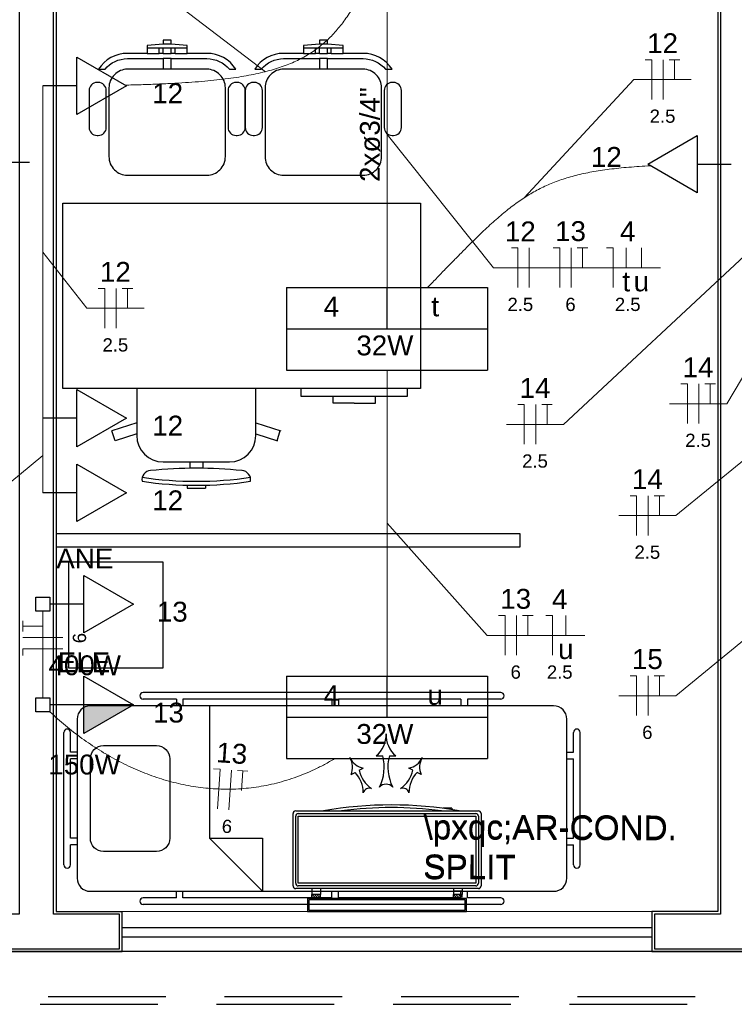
# Model space of a CAD drawing. Header units: feet. Extents: x -18 to 1038, y -110 to 48.
# Tile 60 of 199: x 19.71 to 22.4, y -7.83 to -4.11. Entities that reach past the tile are written whole.
import ezdxf

# ---------------------------------------------------------------- set-up
doc = ezdxf.new("R2010")
doc.units = ezdxf.units.FT
doc.header["$MEASUREMENT"] = 0
doc.linetypes.add('HIDDEN', pattern=[0.9525, 0.635, -0.3175])
for name, color, linetype, lineweight in [('02', 2, 'Continuous', 20), ('EL-Condutos', 4, 'Continuous', 5), ('EL-Fios (Fase 1)', 7, 'Continuous', 5), ('EL-Fios (Fase 3)', 7, 'Continuous', 5), ('EL-Fios (Neutro)', 7, 'Continuous', 5), ('EL-Fios (Retorno)', 7, 'Continuous', 5), ('EL-Fios (Terra)', 7, 'Continuous', 5), ('EL-Textos conduto', 7, 'Continuous', 5), ('EL-Textos fios', 7, 'Continuous', 5), ('Textos', 7, 'Continuous', 5)]:
    doc.layers.add(name, color=color, linetype=linetype, lineweight=lineweight)
for name, color, linetype in [('100_IMPIANTI', 251, 'Continuous'), ('Arq-parede-alta', 5, 'Continuous'), ('JANELA', 3, 'Continuous'), ('MOBILARIO', 8, 'Continuous'), ('P-SIMBOL', 5, 'Continuous'), ('parede', 5, 'Continuous'), ('porta', 3, 'Continuous'), ('PROJEÇÃO', 6, 'HIDDEN')]:
    doc.layers.add(name, color=color, linetype=linetype)
doc.styles.add('Arial', font='arial.ttf')

msp = doc.modelspace()

# ---------------------------------------------------------------- hatches: boundary and pattern name
at = {"layer": 'P-SIMBOL', "linetype": 'Continuous'}
msp.add_hatch(color=256, dxfattribs=at).paths.add_polyline_path([(19.9474, -6.6991), (20.1349, -6.6991), (19.9474, -6.8074)])

# ---------------------------------------------------------------- linework, layer by layer
at = {"layer": '02', "color": 251}
for p, q in [((20.0928, -7.4795), (22.0928, -7.4795)), ((22.0928, -7.6295), (20.0928, -7.6295))]:
    msp.add_line(p, q, dxfattribs=at)
at = {"layer": '100_IMPIANTI'}
for p, q in [((21.0517, -6.8917), (21.0767, -6.8917)), ((21.1017, -6.8917), (21.1267, -6.8917)), ((20.9877, -6.9459), (21.0032, -6.9377)), ((21.1906, -6.9459), (21.1751, -6.9377)), ((20.9568, -6.9623), (20.9723, -6.9541)), ((21.2215, -6.9623), (21.2061, -6.9541)), ((20.7478, -7.099), (21.4378, -7.099)), ((21.3049, -7.089), (21.3049, -7.0898)), ((21.3374, -7.089), (21.3049, -7.089)), ((21.3374, -7.089), (21.3374, -7.0944)), ((20.7378, -7.3825), (20.7378, -7.109)), ((20.7478, -7.3725), (20.7478, -7.119)), ((20.7578, -7.109), (21.4278, -7.109)), ((20.7578, -7.3725), (20.7578, -7.119)), ((20.7578, -7.119), (21.4278, -7.119)), ((21.4278, -7.119), (21.4278, -7.3725)), ((21.4378, -7.119), (21.4378, -7.3725)), ((21.4478, -7.109), (21.4478, -7.3825)), ((21.4378, -7.3925), (20.7478, -7.3925)), ((21.4278, -7.3725), (20.7578, -7.3725)), ((21.4278, -7.3825), (20.7578, -7.3825)), ((20.8091, -7.3925), (20.8091, -7.4025)), ((20.8416, -7.3925), (20.8416, -7.4025)), ((21.344, -7.3925), (21.344, -7.4025)), ((21.3765, -7.3925), (21.3765, -7.4025)), ((21.3928, -7.4295), (20.7928, -7.4295)), ((20.7928, -7.4295), (20.7928, -7.4795)), ((20.8091, -7.4025), (20.8416, -7.4025)), ((20.8091, -7.4025), (20.8091, -7.4145)), ((20.8091, -7.4245), (20.8091, -7.4145)), ((20.8416, -7.4145), (20.8091, -7.4145)), ((20.8091, -7.4228), (20.8108, -7.4245)), ((20.8096, -7.4145), (20.8196, -7.4245)), ((20.8184, -7.4145), (20.8284, -7.4245)), ((20.8273, -7.4145), (20.8373, -7.4245)), ((20.8361, -7.4145), (20.8416, -7.42)), ((20.8416, -7.4025), (20.8416, -7.4145)), ((20.8416, -7.4245), (20.8416, -7.4145)), ((21.3765, -7.4025), (21.344, -7.4025)), ((21.344, -7.4025), (21.344, -7.4145)), ((21.344, -7.4245), (21.344, -7.4145)), ((21.3765, -7.4145), (21.344, -7.4145)), ((21.344, -7.4228), (21.3456, -7.4245)), ((21.3445, -7.4145), (21.3545, -7.4245)), ((21.3533, -7.4145), (21.3633, -7.4245)), ((21.3622, -7.4145), (21.3722, -7.4245)), ((21.371, -7.4145), (21.3765, -7.42)), ((21.3765, -7.4025), (21.3765, -7.4145)), ((21.3765, -7.4245), (21.3765, -7.4145)), ((21.3928, -7.4795), (21.3928, -7.4295)), ((21.3878, -7.4345), (20.7978, -7.4345)), ((20.7978, -7.4345), (20.7978, -7.4745)), ((21.3878, -7.4745), (21.3878, -7.4345)), ((20.7928, -7.4795), (21.3928, -7.4795)), ((20.7978, -7.4745), (21.3878, -7.4745))]:
    msp.add_line(p, q, dxfattribs=at)
for centre, radius, start, end in [((20.9863, -6.8121), 0.103, 309.417, 2.3059), ((21.192, -6.8121), 0.103, 177.6941, 230.583), ((21.0176, -6.8671), 0.0721, 205.6234, 258.5123), ((20.8903, -6.9345), 0.0721, 337.3464, 30.2352), ((20.9177, -6.9344), 0.1646, 332.8515, 15.0342), ((21.2606, -6.9344), 0.1646, 164.9658, 207.1485), ((21.1608, -6.8671), 0.0721, 281.4877, 334.3766), ((21.288, -6.9345), 0.0721, 149.7648, 202.6536), ((21.1, -6.9202), 0.1152, 192.8952, 235.0778), ((21.0783, -6.9202), 0.1152, 304.9222, 347.1048), ((20.888, -7.0326), 0.1152, 0.7809, 42.9635), ((21.2904, -7.0326), 0.1152, 137.0365, 179.2191), ((21.0262, -7.0372), 0.0239, 70.8005, 165.0581), ((21.0892, -7.0327), 0.0341, 42.8712, 137.1288), ((21.1521, -7.0372), 0.0239, 14.9419, 109.1995), ((20.7478, -7.109), 0.01, 90, 180), ((21.1092, -8.5746), 1.4977, 80.1568, 99.8432), ((21.1092, -8.5746), 1.4877, 82.7035, 97.2965), ((21.4378, -7.109), 0.01, 360, 90), ((20.7578, -7.119), 0.01, 90, 180), ((21.4278, -7.119), 0.01, 0, 90), ((20.7478, -7.3825), 0.01, 180, 270), ((20.7578, -7.3725), 0.01, 180, 270), ((21.4278, -7.3725), 0.01, 270, 0), ((21.4378, -7.3825), 0.01, 270, 0)]:
    msp.add_arc(centre, radius, start, end, dxfattribs=at)
at = {"layer": 'Arq-parede-alta', "color": 251, "ltscale": 0.03}
for points in [[(19.8428, -3.0794), (19.8428, -7.4795), (20.0928, -7.4795)], [(22.3428, -3.0794), (22.3428, -7.4795)], [(19.4428, -7.4795), (19.4428, -7.6295), (20.0928, -7.6295), (20.0928, -7.4795)]]:
    msp.add_lwpolyline(points, dxfattribs=at)
at = {"layer": 'Defpoints', "color": 251}
msp.add_lwpolyline([(-2.6872, 18.1708), (10.8428, 18.1708), (10.8428, 6.7706), (4.9128, 6.7706), (4.9128, 3.7706), (28.8428, 3.7706), (28.8426, -7.6295), (-2.6872, -7.6295), (-2.6872, 3.7706), (2.6128, 3.7706), (2.6128, 6.7706), (-2.6872, 6.7706)], close=True, dxfattribs=at)
at = {"layer": 'EL-Condutos', "linetype": 'Continuous'}
for points in [[(20.1022, -4.3594), (20.1642, -4.3578), (20.223, -4.3557), (20.2786, -4.3532), (20.3311, -4.3501), (20.3807, -4.3465), (20.4275, -4.3423), (20.4716, -4.3375), (20.5131, -4.332), (20.5522, -4.3258), (20.589, -4.3188), (20.6235, -4.3111), (20.656, -4.3026), (20.6864, -4.2932), (20.7151, -4.283), (20.742, -4.2718), (20.7672, -4.2597), (20.791, -4.2466), (20.8134, -4.2324), (20.8345, -4.2172), (20.8545, -4.2009), (20.8735, -4.1834), (20.8916, -4.1648), (20.9089, -4.1449), (20.9256, -4.1238), (20.9417, -4.1014), (20.9574, -4.0777), (20.9728, -4.0527), (20.988, -4.0262), (21.0031, -3.9983), (21.0183, -3.9689)], [(21.0928, -3.9691), (21.0928, -4.021), (21.0928, -4.07), (21.0928, -4.1165), (21.0928, -4.1607), (21.0928, -4.2026), (21.0928, -4.2426), (21.0928, -4.2808), (21.0928, -4.3174), (21.0928, -4.3527), (21.0928, -4.3867), (21.0928, -4.4198), (21.0928, -4.452), (21.0928, -4.4837), (21.0928, -4.515), (21.0928, -4.5461), (21.0928, -4.5771), (21.0928, -4.6084), (21.0928, -4.6401), (21.0928, -4.6723), (21.0928, -4.7054), (21.0928, -4.7394), (21.0928, -4.7747), (21.0928, -4.8113), (21.0928, -4.8495), (21.0928, -4.8895), (21.0928, -4.9314), (21.0928, -4.9756), (21.0928, -5.0221), (21.0928, -5.0712), (21.0928, -5.123)], [(19.7928, -4.3623), (19.7928, -4.423), (19.7928, -4.4798), (19.7928, -4.5329), (19.7928, -4.5827), (19.7928, -4.6295), (19.7928, -4.6735), (19.7928, -4.7149), (19.7928, -4.7541), (19.7928, -4.7914), (19.7928, -4.827), (19.7928, -4.8612), (19.7928, -4.8943), (19.7928, -4.9265), (19.7928, -4.9582), (19.7928, -4.9897), (19.7928, -5.0211), (19.7928, -5.0528), (19.7928, -5.085), (19.7928, -5.1181), (19.7928, -5.1523), (19.7928, -5.1879), (19.7928, -5.2252), (19.7928, -5.2644), (19.7928, -5.3059), (19.7928, -5.3498), (19.7928, -5.3966), (19.7928, -5.4464), (19.7928, -5.4996), (19.7928, -5.5564), (19.7928, -5.617)], [(21.2457, -5.1238), (21.2783, -5.0902), (21.3093, -5.0582), (21.3389, -5.0278), (21.3671, -4.999), (21.3942, -4.9717), (21.4202, -4.9458), (21.4453, -4.9214), (21.4696, -4.8983), (21.4933, -4.8767), (21.5166, -4.8563), (21.5394, -4.8372), (21.5621, -4.8194), (21.5846, -4.8027), (21.6072, -4.7872), (21.63, -4.7729), (21.6531, -4.7595), (21.6767, -4.7473), (21.7009, -4.736), (21.7259, -4.7257), (21.7517, -4.7163), (21.7785, -4.7078), (21.8064, -4.7001), (21.8357, -4.6932), (21.8663, -4.6871), (21.8986, -4.6817), (21.9325, -4.677), (21.9682, -4.6729), (22.006, -4.6694), (22.0458, -4.6665), (22.0878, -4.6641)], [(21.0928, -6.5897), (21.0928, -6.5379), (21.0928, -6.4888), (21.0928, -6.4423), (21.0928, -6.3981), (21.0928, -6.3562), (21.0928, -6.3162), (21.0928, -6.278), (21.0928, -6.2414), (21.0928, -6.2061), (21.0928, -6.1721), (21.0928, -6.139), (21.0928, -6.1068), (21.0928, -6.0751), (21.0928, -6.0438), (21.0928, -6.0128), (21.0928, -5.9817), (21.0928, -5.9504), (21.0928, -5.9187), (21.0928, -5.8865), (21.0928, -5.8534), (21.0928, -5.8194), (21.0928, -5.7841), (21.0928, -5.7475), (21.0928, -5.7093), (21.0928, -5.6693), (21.0928, -5.6274), (21.0928, -5.5832), (21.0928, -5.5367), (21.0928, -5.4877), (21.0928, -5.4358)], [(19.7928, -5.617), (19.7928, -5.6307), (19.7928, -5.6435), (19.7928, -5.6554), (19.7928, -5.6666), (19.7928, -5.6771), (19.7928, -5.687), (19.7928, -5.6963), (19.7928, -5.7051), (19.7928, -5.7135), (19.7928, -5.7215), (19.7928, -5.7292), (19.7928, -5.7366), (19.7928, -5.7439), (19.7928, -5.751), (19.7928, -5.758), (19.7928, -5.7651), (19.7928, -5.7722), (19.7928, -5.7795), (19.7928, -5.7869), (19.7928, -5.7946), (19.7928, -5.8026), (19.7928, -5.811), (19.7928, -5.8198), (19.7928, -5.8291), (19.7928, -5.839), (19.7928, -5.8495), (19.7928, -5.8607), (19.7928, -5.8726), (19.7928, -5.8854), (19.7928, -5.899)], [(19.7928, -6.3451), (19.7928, -6.3602), (19.7928, -6.3744), (19.7928, -6.3879), (19.7928, -6.4006), (19.7928, -6.4126), (19.7928, -6.424), (19.7928, -6.4348), (19.7928, -6.4451), (19.7928, -6.455), (19.7928, -6.4646), (19.7928, -6.4738), (19.7928, -6.4828), (19.7928, -6.4915), (19.7928, -6.5002), (19.7928, -6.5088), (19.7928, -6.5174), (19.7928, -6.5261), (19.7928, -6.5348), (19.7928, -6.5438), (19.7928, -6.553), (19.7928, -6.5626), (19.7928, -6.5725), (19.7928, -6.5828), (19.7928, -6.5936), (19.7928, -6.605), (19.7928, -6.617), (19.7928, -6.6297), (19.7928, -6.6432), (19.7928, -6.6574), (19.7928, -6.6725)], [(20.8949, -6.9024), (20.8571, -6.9238), (20.8191, -6.9428), (20.781, -6.9596), (20.7427, -6.9741), (20.7044, -6.9864), (20.666, -6.9966), (20.6276, -7.0047), (20.5892, -7.0108), (20.5508, -7.0149), (20.5126, -7.017), (20.4745, -7.0172), (20.4365, -7.0156), (20.3987, -7.0122), (20.3611, -7.007), (20.3238, -7.0001), (20.2868, -6.9916), (20.2502, -6.9815), (20.2139, -6.9697), (20.1779, -6.9565), (20.1425, -6.9418), (20.1075, -6.9257), (20.073, -6.9082), (20.039, -6.8894), (20.0056, -6.8693), (19.9728, -6.848), (19.9407, -6.8255), (19.9092, -6.8019), (19.8785, -6.7772), (19.8484, -6.7515), (19.8192, -6.7248)]]:
    msp.add_spline(points, degree=3, dxfattribs=at)
at = {"layer": 'EL-Fios (Fase 1)'}
for p, q in [((22.136, -4.4134), (22.136, -4.2634)), ((21.6303, -5.1239), (21.6303, -4.9739)), ((20.0693, -5.2768), (20.0693, -5.1268)), ((22.2702, -5.637), (22.2702, -5.487)), ((21.6543, -5.7152), (21.6543, -5.5652)), ((22.0786, -6.0593), (22.0786, -5.9093))]:
    msp.add_line(p, q, dxfattribs=at)
at = {"layer": 'EL-Fios (Fase 3)'}
for p, q in [((21.7884, -5.1239), (21.7884, -4.9739)), ((21.5814, -6.512), (21.5814, -6.362)), ((19.8678, -6.4445), (19.7178, -6.4445)), ((22.0786, -6.7395), (22.0786, -6.5895)), ((20.495, -7.0947), (20.505, -6.945))]:
    msp.add_line(p, q, dxfattribs=at)
at = {"layer": 'EL-Fios (Neutro)'}
for p, q in [((22.0682, -4.2634), (22.0932, -4.2634)), ((22.0932, -4.4134), (22.0932, -4.2634)), ((21.5625, -4.9739), (21.5875, -4.9739)), ((21.5875, -5.1239), (21.5875, -4.9739)), ((21.7205, -4.9739), (21.7455, -4.9739)), ((21.7455, -5.1239), (21.7455, -4.9739)), ((21.9214, -4.9739), (21.9464, -4.9739)), ((21.9464, -5.1239), (21.9464, -4.9739)), ((20.0014, -5.1268), (20.0264, -5.1268)), ((20.0264, -5.2768), (20.0264, -5.1268)), ((22.2024, -5.487), (22.2274, -5.487)), ((22.2274, -5.637), (22.2274, -5.487)), ((21.5864, -5.5652), (21.6114, -5.5652)), ((21.6114, -5.7152), (21.6114, -5.5652)), ((22.0107, -5.9093), (22.0357, -5.9093)), ((22.0357, -6.0593), (22.0357, -5.9093)), ((21.5135, -6.362), (21.5385, -6.362)), ((21.5385, -6.512), (21.5385, -6.362)), ((21.693, -6.362), (21.718, -6.362)), ((21.718, -6.512), (21.718, -6.362)), ((19.8678, -6.4874), (19.7178, -6.4874)), ((19.7178, -6.5124), (19.7178, -6.4874)), ((22.0107, -6.5895), (22.0357, -6.5895)), ((22.0357, -6.7395), (22.0357, -6.5895)), ((20.4373, -6.9405), (20.4622, -6.9422)), ((20.4522, -7.0918), (20.4622, -6.9422))]:
    msp.add_line(p, q, dxfattribs=at)
at = {"layer": 'EL-Fios (Retorno)'}
for p, q in [((21.9964, -5.0489), (21.9964, -4.9739)), ((22.0535, -5.0489), (22.0535, -4.9739)), ((21.768, -6.437), (21.768, -6.362))]:
    msp.add_line(p, q, dxfattribs=at)
at = {"layer": 'EL-Fios (Terra)'}
for points in [[(22.1789, -4.3384), (22.1789, -4.2634), (22.1589, -4.2634), (22.1989, -4.2634)], [(21.8312, -5.0489), (21.8312, -4.9739), (21.8112, -4.9739), (21.8512, -4.9739)], [(20.1121, -5.2018), (20.1121, -5.1268), (20.0921, -5.1268), (20.1321, -5.1268)], [(22.3131, -5.562), (22.3131, -5.487), (22.2931, -5.487), (22.3331, -5.487)], [(21.6972, -5.6402), (21.6972, -5.5652), (21.6772, -5.5652), (21.7172, -5.5652)], [(22.1214, -5.9843), (22.1214, -5.9093), (22.1014, -5.9093), (22.1414, -5.9093)], [(19.7928, -6.4017), (19.7178, -6.4017), (19.7178, -6.4217), (19.7178, -6.3817)], [(21.6242, -6.437), (21.6242, -6.362), (21.6042, -6.362), (21.6442, -6.362)], [(22.1214, -6.6645), (22.1214, -6.5895), (22.1014, -6.5895), (22.1414, -6.5895)], [(20.5428, -7.0227), (20.5478, -6.9479), (20.5278, -6.9466), (20.5677, -6.9492)]]:
    msp.add_lwpolyline(points, dxfattribs=at)
at = {"layer": 'EL-Textos fios'}
for p, q in [((20.6334, -4.3087), (20.0963, -3.8989)), ((21.6107, -4.7849), (22.0253, -4.3384)), ((22.0253, -4.3384), (22.2417, -4.3384)), ((21.0928, -4.5461), (21.4953, -5.0489)), ((19.7928, -4.9897), (19.9585, -5.2018)), ((22.4428, -5.0038), (21.76, -5.6402)), ((21.4953, -5.0489), (22.1255, -5.0489)), ((22.6904, -5.0323), (22.376, -5.562)), ((19.9585, -5.2018), (20.175, -5.2018)), ((22.1595, -5.562), (22.376, -5.562)), ((21.5436, -5.6402), (21.76, -5.6402)), ((19.7928, -5.758), (19.5343, -5.9702)), ((22.4428, -5.7722), (22.1843, -5.9843)), ((21.9679, -5.9843), (22.1843, -5.9843)), ((21.0928, -6.0128), (21.4707, -6.437)), ((21.4707, -6.437), (21.84, -6.437)), ((22.4428, -6.4524), (22.1843, -6.6645)), ((21.9679, -6.6645), (22.1843, -6.6645))]:
    msp.add_line(p, q, dxfattribs=at)
at = {"layer": 'JANELA', "color": 251}
for points in [[(19.8328, -3.0694), (21.4328, -3.0694), (21.4328, -2.9394), (19.6028, -2.9394), (19.6028, -3.0694), (19.7028, -3.0694), (19.7028, -7.4895), (19.4528, -7.4895), (19.4528, -7.6195), (20.0828, -7.6195), (20.0828, -7.4895), (19.8328, -7.4895)], [(22.4828, -3.0694), (24.0828, -3.0694), (24.0828, -2.9394), (22.2528, -2.9394), (22.2528, -3.0694), (22.3528, -3.0694), (22.3528, -7.4895), (22.1028, -7.4895), (22.1028, -7.6195), (22.7328, -7.6195), (22.7328, -7.4895), (22.4828, -7.4895)]]:
    msp.add_lwpolyline(points, close=True, dxfattribs=at)
at = {"layer": 'MOBILARIO', "color": 251}
for p, q in [((20.2324, -4.2395), (20.2324, -4.2195)), ((20.2774, -4.2045), (20.2474, -4.2045)), ((20.2474, -4.2395), (20.2474, -4.2195)), ((20.2774, -4.2395), (20.2774, -4.2195)), ((20.2924, -4.2195), (20.2774, -4.2195)), ((20.2924, -4.2395), (20.2924, -4.2195)), ((20.8224, -4.2395), (20.8224, -4.2195)), ((20.8674, -4.2045), (20.8374, -4.2045)), ((20.8374, -4.2395), (20.8374, -4.2195)), ((20.8674, -4.2395), (20.8674, -4.2195)), ((20.8824, -4.2195), (20.8674, -4.2195)), ((20.8824, -4.2395), (20.8824, -4.2195)), ((20.2474, -4.2395), (20.2324, -4.2395)), ((20.2924, -4.2395), (20.2774, -4.2395)), ((20.8374, -4.2395), (20.8224, -4.2395)), ((20.8824, -4.2395), (20.8674, -4.2395)), ((20.1474, -5.5051), (20.1474, -5.6818)), ((20.5974, -5.6818), (20.5974, -5.5051)), ((20.7688, -5.5351), (20.7688, -5.5051)), ((21.1688, -5.5351), (20.7688, -5.5351)), ((20.8888, -5.5601), (20.8888, -5.5351)), ((21.0488, -5.5601), (21.0488, -5.5351)), ((21.1688, -5.5051), (21.1688, -5.5351)), ((20.9688, -5.5601), (20.8888, -5.5601)), ((20.9688, -5.5601), (21.0488, -5.5601)), ((20.1474, -5.6339), (20.0534, -5.6644)), ((20.5974, -5.6339), (20.6913, -5.6644)), ((20.0658, -5.7024), (20.0534, -5.6644)), ((20.1474, -5.6759), (20.0658, -5.7025)), ((20.5974, -5.6759), (20.6789, -5.7025)), ((20.6774, -5.702), (20.6898, -5.6639)), ((20.2474, -5.7818), (20.4974, -5.7818)), ((20.3474, -5.7818), (20.3474, -5.8059)), ((20.3974, -5.7818), (20.3974, -5.8059)), ((20.3374, -5.8701), (20.3374, -5.8809)), ((20.4074, -5.8701), (20.4074, -5.8809)), ((21.5222, -6.6528), (20.1722, -6.6528)), ((20.2972, -6.6778), (20.1722, -6.6778)), ((20.2972, -6.6778), (20.2972, -6.7028)), ((20.8847, -6.6778), (20.3222, -6.6778)), ((20.3222, -6.6778), (20.3222, -6.7028)), ((20.8847, -6.6778), (20.8847, -6.7028)), ((21.3722, -6.6778), (20.9097, -6.6778)), ((20.9097, -6.6778), (20.9097, -6.7028)), ((21.3722, -6.6778), (21.3722, -6.7028)), ((21.5222, -6.6778), (21.3972, -6.6778)), ((21.3972, -6.6778), (21.3972, -6.7028)), ((21.7222, -6.7028), (19.9722, -6.7028)), ((20.4222, -6.7028), (20.4222, -7.2028)), ((19.9222, -6.7528), (19.9222, -7.3528)), ((21.7722, -7.3528), (21.7722, -6.7528)), ((19.8722, -7.3028), (19.8722, -6.8028)), ((19.8972, -6.8778), (19.8972, -6.8028)), ((21.7972, -6.8778), (21.7972, -6.8028)), ((21.8222, -7.3028), (21.8222, -6.8028)), ((19.9222, -6.8778), (19.8972, -6.8778)), ((19.8972, -7.2028), (19.8972, -6.9028)), ((19.9222, -6.9028), (19.8972, -6.9028)), ((21.7722, -6.8778), (21.7972, -6.8778)), ((21.7722, -6.9028), (21.7972, -6.9028)), ((21.7972, -7.2028), (21.7972, -6.9028)), ((19.9222, -7.2028), (19.8972, -7.2028)), ((20.4222, -7.2028), (20.6222, -7.4028)), ((20.4222, -7.2028), (20.6222, -7.2028)), ((20.6222, -7.2028), (20.6222, -7.4028)), ((21.7722, -7.2028), (21.7972, -7.2028)), ((19.8972, -7.3028), (19.8972, -7.2278)), ((19.9222, -7.2278), (19.8972, -7.2278)), ((21.7722, -7.2278), (21.7972, -7.2278)), ((21.7972, -7.3028), (21.7972, -7.2278)), ((19.9722, -7.4028), (21.7222, -7.4028)), ((20.2972, -7.4278), (20.1722, -7.4278)), ((20.2972, -7.4278), (20.2972, -7.4028)), ((20.3222, -7.4278), (20.3222, -7.4028)), ((20.8847, -7.4278), (20.3222, -7.4278)), ((20.8847, -7.4278), (20.8847, -7.4028)), ((20.9097, -7.4278), (20.9097, -7.4028)), ((21.3722, -7.4278), (20.9097, -7.4278)), ((21.3722, -7.4278), (21.3722, -7.4028)), ((21.3972, -7.4278), (21.3972, -7.4028)), ((21.5222, -7.4278), (21.3972, -7.4278)), ((21.5222, -7.4528), (20.1722, -7.4528))]:
    msp.add_line(p, q, dxfattribs=at)
for points in [[(20.2474, -4.2995), (20.1124, -4.2995, 0.414214), (20.0424, -4.3695), (20.0424, -4.3695), (20.0424, -4.6295, 0.414214), (20.1124, -4.6995), (20.1124, -4.6995), (20.4124, -4.6995, 0.414214), (20.4824, -4.6295), (20.4824, -4.6295), (20.4824, -4.3695, 0.414214), (20.4124, -4.2995), (20.4124, -4.2995), (20.2774, -4.2995), (20.2774, -4.2595), (20.4124, -4.2595, -0.223888), (20.4973, -4.2995), (20.4973, -4.2995), (20.522, -4.2995, 0.255924), (20.4124, -4.2395), (20.4124, -4.2395), (20.3374, -4.2395), (20.3374, -4.2095), (20.2774, -4.2045), (20.2774, -4.1895), (20.2474, -4.1895), (20.2474, -4.2045), (20.1874, -4.2095), (20.1874, -4.2395), (20.1124, -4.2395, 0.255924), (20.0029, -4.2995), (20.0029, -4.2995), (20.0276, -4.2995, -0.223888), (20.1124, -4.2595), (20.1124, -4.2595), (20.2474, -4.2595), (20.2474, -4.2995)], [(20.8374, -4.2995), (20.7024, -4.2995, 0.414214), (20.6324, -4.3695), (20.6324, -4.3695), (20.6324, -4.6295, 0.414214), (20.7024, -4.6995), (20.7024, -4.6995), (21.0024, -4.6995, 0.414214), (21.0724, -4.6295), (21.0724, -4.6295), (21.0724, -4.3695, 0.414214), (21.0024, -4.2995), (21.0024, -4.2995), (20.8674, -4.2995), (20.8674, -4.2595), (21.0024, -4.2595, -0.223888), (21.0873, -4.2995), (21.0873, -4.2995), (21.112, -4.2995, 0.255924), (21.0024, -4.2395), (21.0024, -4.2395), (20.9274, -4.2395), (20.9274, -4.2095), (20.8674, -4.2045), (20.8674, -4.1895), (20.8374, -4.1895), (20.8374, -4.2045), (20.7774, -4.2095), (20.7774, -4.2395), (20.7024, -4.2395, 0.255924), (20.5929, -4.2995), (20.5929, -4.2995), (20.6176, -4.2995, -0.223888), (20.7024, -4.2595), (20.7024, -4.2595), (20.8374, -4.2595), (20.8374, -4.2995)], [(20.0024, -4.3495), (19.9974, -4.3495, 0.414214), (19.9674, -4.3795), (19.9674, -4.3795), (19.9674, -4.5195, 0.414214), (19.9974, -4.5495), (19.9974, -4.5495), (20.0024, -4.5495, 0.414214), (20.0324, -4.5195), (20.0324, -4.5195), (20.0324, -4.3795, 0.414214), (20.0024, -4.3495), (20.0024, -4.3495)], [(20.4924, -4.3795), (20.4924, -4.5195, 0.414214), (20.5224, -4.5495), (20.5224, -4.5495), (20.5274, -4.5495, 0.414214), (20.5574, -4.5195), (20.5574, -4.5195), (20.5574, -4.3795, 0.414214), (20.5274, -4.3495), (20.5274, -4.3495), (20.5224, -4.3495, 0.414214), (20.4924, -4.3795), (20.4924, -4.3795)], [(20.5924, -4.3495), (20.5874, -4.3495, 0.414214), (20.5574, -4.3795), (20.5574, -4.3795), (20.5574, -4.5195, 0.414214), (20.5874, -4.5495), (20.5874, -4.5495), (20.5924, -4.5495, 0.414214), (20.6224, -4.5195), (20.6224, -4.5195), (20.6224, -4.3795, 0.414214), (20.5924, -4.3495), (20.5924, -4.3495)], [(21.0824, -4.3795), (21.0824, -4.5195, 0.414214), (21.1124, -4.5495), (21.1124, -4.5495), (21.1174, -4.5495, 0.414214), (21.1474, -4.5195), (21.1474, -4.5195), (21.1474, -4.3795, 0.414214), (21.1174, -4.3495), (21.1174, -4.3495), (21.1124, -4.3495, 0.414214), (21.0824, -4.3795), (21.0824, -4.3795)], [(20.0222, -6.8528), (20.2222, -6.8528, -0.414214), (20.2722, -6.9028), (20.2722, -6.9028), (20.2722, -7.2028, -0.414214), (20.2222, -7.2528), (20.2222, -7.2528), (20.0222, -7.2528, -0.414214), (19.9722, -7.2028), (19.9722, -7.2028), (19.9722, -6.9028, -0.414214), (20.0222, -6.8528), (20.0222, -6.8528)]]:
    msp.add_lwpolyline(points, format="xyb", dxfattribs=at)
for points in [[(20.2324, -4.2195), (20.1874, -4.2195)], [(20.2474, -4.2195), (20.2324, -4.2195)], [(20.2774, -4.2195), (20.2474, -4.2195)], [(20.3374, -4.2195), (20.2924, -4.2195)], [(20.8224, -4.2195), (20.7774, -4.2195)], [(20.8374, -4.2195), (20.8224, -4.2195)], [(20.8674, -4.2195), (20.8374, -4.2195)], [(20.9274, -4.2195), (20.8824, -4.2195)], [(20.1874, -4.2395), (20.2324, -4.2395)], [(20.2474, -4.2395), (20.2774, -4.2395)], [(20.2774, -4.2595), (20.2474, -4.2595)], [(20.2924, -4.2395), (20.3374, -4.2395)], [(20.7774, -4.2395), (20.8224, -4.2395)], [(20.8374, -4.2395), (20.8674, -4.2395)], [(20.8674, -4.2595), (20.8374, -4.2595)], [(20.8824, -4.2395), (20.9274, -4.2395)], [(20.2774, -4.2995), (20.2474, -4.2995)], [(20.8674, -4.2995), (20.8374, -4.2995)], [(19.8428, -6.1028), (21.5953, -6.1028), (21.5953, -6.0528), (19.8428, -6.0528)]]:
    msp.add_lwpolyline(points, dxfattribs=at)
for points in [[(19.8688, -4.8051), (21.2188, -4.8051), (21.2188, -5.5051), (19.8688, -5.5051)], [(20.2462, -6.5609), (19.8909, -6.5609), (19.8909, -6.1586), (20.2462, -6.1586)]]:
    msp.add_lwpolyline(points, close=True, dxfattribs=at)
for centre, radius, start, end in [((20.2474, -5.6818), 0.1, 180, 270), ((20.4974, -5.6818), 0.1, 270, 0), ((20.2018, -5.8495), 0.0349, 93.438, 189.1712), ((20.3724, -7.4769), 1.6711, 84.0697, 95.9303), ((20.5429, -5.8495), 0.0349, 350.8288, 86.562), ((20.3724, -4.4467), 1.4083, 261.6302, 278.3698), ((20.3724, -4.4617), 1.4083, 261.6302, 278.3698), ((20.3724, -4.0329), 1.8483, 268.915, 271.085), ((20.1722, -6.6653), 0.0125, 90, 270), ((21.5222, -6.6653), 0.0125, 270, 90), ((19.9722, -6.7528), 0.05, 90, 180), ((21.7222, -6.7528), 0.05, 0, 90), ((19.8847, -6.8028), 0.0125, 0, 180), ((21.8097, -6.8028), 0.0125, 0, 180), ((19.8847, -7.3028), 0.0125, 180, 0), ((21.8097, -7.3028), 0.0125, 180, 0), ((19.9722, -7.3528), 0.05, 180, 270), ((21.7222, -7.3528), 0.05, 270, 0), ((20.1722, -7.4403), 0.0125, 90, 270), ((21.5222, -7.4403), 0.0125, 270, 90)]:
    msp.add_arc(centre, radius, start, end, dxfattribs=at)
at = {"layer": 'P-SIMBOL'}
for p, q in [((19.9208, -4.254), (20.1083, -4.3623)), ((19.9208, -4.4705), (19.9208, -4.254)), ((19.9208, -4.3623), (19.7928, -4.3623)), ((20.1083, -4.3623), (19.9208, -4.4705)), ((22.0773, -4.6583), (22.2648, -4.5501)), ((22.2648, -4.5501), (22.2648, -4.7666)), ((19.6148, -4.6499), (19.7428, -4.6499)), ((22.2648, -4.7666), (22.0773, -4.6583)), ((22.2648, -4.6583), (22.3928, -4.6583)), ((20.7136, -5.1237), (20.7136, -5.4351)), ((20.7136, -5.1237), (21.4721, -5.1237)), ((21.0928, -5.2794), (21.0928, -5.1237)), ((21.4721, -5.1237), (21.4721, -5.4351)), ((20.7136, -5.2794), (21.4721, -5.2794)), ((20.7136, -5.4351), (21.4721, -5.4351)), ((19.9208, -5.5088), (20.1083, -5.617)), ((19.9208, -5.7253), (19.9208, -5.5088)), ((19.9208, -5.617), (19.7928, -5.617)), ((20.1083, -5.617), (19.9208, -5.7253)), ((19.9208, -5.7908), (20.1083, -5.899)), ((19.9208, -6.0073), (19.9208, -5.7908)), ((19.9208, -5.899), (19.7928, -5.899)), ((20.1083, -5.899), (19.9208, -6.0073)), ((19.9474, -6.2102), (20.1349, -6.3185)), ((19.9474, -6.4267), (19.9474, -6.2102)), ((19.7663, -6.345), (19.7663, -6.292)), ((19.7663, -6.292), (19.8194, -6.292)), ((19.8194, -6.292), (19.8194, -6.345)), ((19.9474, -6.3185), (19.8194, -6.3185)), ((20.1349, -6.3185), (19.9474, -6.4267)), ((19.8194, -6.345), (19.7663, -6.345)), ((19.9474, -6.5909), (20.1349, -6.6991)), ((19.9474, -6.8074), (19.9474, -6.5909)), ((20.7136, -6.5904), (20.7136, -6.9018)), ((20.7136, -6.5904), (21.4721, -6.5904)), ((21.0928, -6.7461), (21.0928, -6.5904)), ((21.4721, -6.5904), (21.4721, -6.9018)), ((19.7663, -6.7257), (19.7663, -6.6726)), ((19.7663, -6.6726), (19.8194, -6.6726)), ((19.8194, -6.6726), (19.8194, -6.7257)), ((19.8194, -6.7257), (19.7663, -6.7257)), ((19.9474, -6.6991), (19.8194, -6.6991)), ((20.1349, -6.6991), (19.9474, -6.6991)), ((20.1349, -6.6991), (19.9474, -6.8074)), ((20.7136, -6.7461), (21.4721, -6.7461)), ((20.7136, -6.9018), (21.4721, -6.9018))]:
    msp.add_line(p, q, dxfattribs=at)
at = {"layer": 'parede', "color": 251}
msp.add_lwpolyline([(22.3428, -7.4795), (22.0928, -7.4795), (22.0928, -7.6295), (22.7428, -7.6295), (22.7428, -7.4795), (22.4928, -7.4795)], dxfattribs=at)
at = {"layer": 'porta', "color": 251}
for p, q in [((20.0928, -7.5395), (22.0928, -7.5395)), ((20.0928, -7.5745), (22.0928, -7.5745))]:
    msp.add_line(p, q, dxfattribs=at)
at = {"layer": 'PROJEÇÃO', "color": 251, "ltscale": 0.7}
for points in [[(-2.8872, -6.8295), (-2.8872, -7.8295), (29.0428, -7.8295), (29.0428, -6.8295), (28.8428, -6.8295)], [(-2.8572, -6.8595), (-2.8572, -7.7995), (29.0128, -7.7995), (29.0128, -6.8595), (28.8428, -6.8595)]]:
    msp.add_lwpolyline(points, dxfattribs=at)

# ---------------------------------------------------------------- texts
at = {"layer": '100_IMPIANTI', "char_height": 0.09, "width": 5.051938, "style": 'Arial'}
for insert, attachment_point, rotation in [((21.2308, -7.1137), 1, 359.8003), ((21.2299, -7.3586), 7, 359.7995)]:
    msp.add_mtext('\\\\pxqc;AR-COND.\\PSPLIT', dxfattribs=dict(at, insert=insert, attachment_point=attachment_point, rotation=rotation))
at = {"layer": 'EL-Textos conduto', "insert": (21.0676, -4.5461), "char_height": 0.075, "width": 0.715015, "attachment_point": 8, "rotation": 90.0002, "line_spacing_factor": 0.6, "style": 'Arial'}
msp.add_mtext('2xø3/4"', dxfattribs=at)
at = {"layer": 'EL-Textos fios', "attachment_point": 8, "line_spacing_factor": 0.6, "style": 'Arial'}
for s, insert, char_height, width in [('12', (22.1335, -4.2387), 0.075, 0.233003), ('2.5', (22.1335, -4.5024), 0.05, 0.194131), ('12', (21.5964, -4.9492), 0.075, 0.233003), ('13', (21.7859, -4.9492), 0.075, 0.233003), ('4', (22.002, -4.9492), 0.075, 0.116502), ('12', (20.0668, -5.102), 0.075, 0.233003), ('t', (21.9964, -5.1389), 0.075, 0.058194), ('u', (22.0535, -5.1389), 0.075, 0.116502), ('2.5', (21.5964, -5.2129), 0.05, 0.194131), ('6', (21.7859, -5.2129), 0.05, 0.077668), ('2.5', (22.002, -5.2129), 0.05, 0.194131), ('2.5', (20.0668, -5.3658), 0.05, 0.194131), ('14', (22.2677, -5.4622), 0.075, 0.233003), ('14', (21.6518, -5.5404), 0.075, 0.233003), ('2.5', (22.2677, -5.726), 0.05, 0.194131), ('2.5', (21.6518, -5.8042), 0.05, 0.194131), ('14', (22.0761, -5.8846), 0.075, 0.233003), ('2.5', (22.0761, -6.1483), 0.05, 0.194131), ('13', (21.5789, -6.3373), 0.075, 0.233003), ('4', (21.7451, -6.3373), 0.075, 0.116502), ('u', (21.768, -6.527), 0.075, 0.116502), ('15', (22.0761, -6.5648), 0.075, 0.233003), ('6', (21.5789, -6.601), 0.05, 0.077668), ('2.5', (21.7451, -6.601), 0.05, 0.194131), ('6', (22.0761, -6.8285), 0.05, 0.077668)]:
    msp.add_mtext(s, dxfattribs=dict(at, insert=insert, char_height=char_height, width=width))
for s, insert, char_height, width, rotation in [('6', (19.9568, -6.447), 0.05, 0.077668, 90.0002), ('13', (20.5042, -6.9202), 0.075, 0.233003, 356.1792), ('6', (20.4866, -7.1833), 0.05, 0.077668, 356.1792)]:
    msp.add_mtext(s, dxfattribs=dict(at, insert=insert, char_height=char_height, width=width, rotation=rotation))
at = {"layer": 'Textos', "char_height": 0.075, "attachment_point": 8, "line_spacing_factor": 0.6, "style": 'Arial'}
for s, insert, width in [('12', (20.2645, -4.4276), 0.233003), ('12', (21.9212, -4.668), 0.233003), ('4', (20.8823, -5.2332), 0.116502), ('t', (21.2748, -5.2332), 0.058194), ('32W', (21.0847, -5.3807), 0.430793), ('12', (20.2645, -5.6824), 0.233003), ('12', (20.2645, -5.9644), 0.233003), ('ANE', (19.9515, -6.1841), 0.431021), ('13', (20.2818, -6.3859), 0.233003), ('400W', (19.951, -6.5882), 0.547294), ('ELE', (19.9481, -6.5758), 0.396151), ('4', (20.8823, -6.6999), 0.116502), ('u', (21.2748, -6.6999), 0.116502), ('13', (20.2674, -6.7668), 0.233003), ('32W', (21.0847, -6.8474), 0.430793), ('150W', (19.9504, -6.9628), 0.547294)]:
    msp.add_mtext(s, dxfattribs=dict(at, insert=insert, width=width))

doc.saveas('drawing.dxf')
